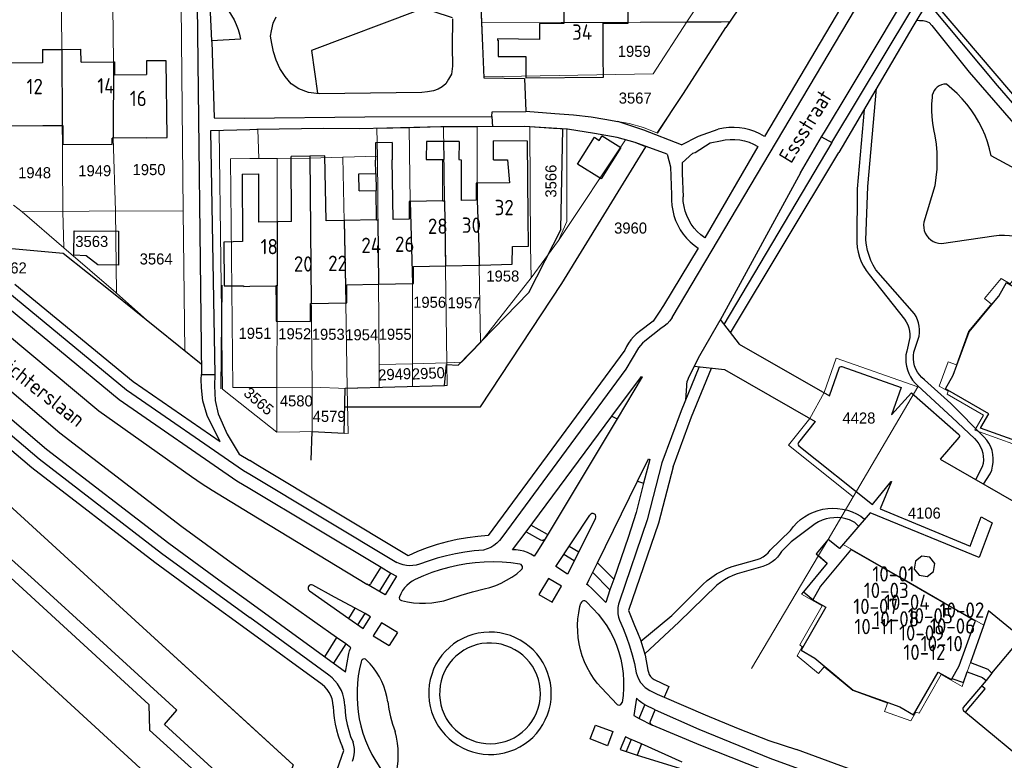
# Model space of a CAD drawing. Header units: metres. Extents: x 233829 to 239427, y 444283 to 448222.
# Tile 54 of 171: x 235963 to 236123, y 445283 to 445403. Entities that reach past the tile are written whole.
import ezdxf
from ezdxf.enums import TextEntityAlignment as Align

# ---------------------------------------------------------------- set-up
doc = ezdxf.new("R2010")
doc.units = ezdxf.units.M
doc.header["$MEASUREMENT"] = 0
for name, color, linetype in [('DAKRAND', 4, 'Continuous'), ('DAKRAND-BYG', 4, 'Continuous'), ('Goud-kadastrale grenzen', 13, 'Continuous'), ('HEG', 253, 'Continuous'), ('HEK', 253, 'Continuous'), ('HOOFDGEBOUW', 4, 'Continuous'), ('HUISNUMMER', 253, 'Continuous'), ('KANTVERH', 253, 'Continuous'), ('KANTWATER', 153, 'Continuous'), ('KNTOPENVERH', 253, 'Continuous'), ('OVLIJNOBJ', 253, 'Continuous'), ('RASTER', 253, 'Continuous'), ('STRAATNAAM', 253, 'Continuous'), ('TUSSENMUUR', 253, 'Continuous')]:
    doc.layers.add(name, color=color, linetype=linetype)
doc.layers.add('G01 kadestrale perceelsgrens', color=73, linetype='Continuous', lineweight=0)
doc.layers.add('Z01 perceelnummer', color=73, linetype='Continuous', lineweight=13)
doc.styles.get("Standard").update_dxf_attribs({"font": 'iso.shx'})
doc.styles.add('Styledgn001', font='dgn001.shx')

# ---------------------------------------------------------------- blocks, each defined once
blk = doc.blocks.new('A$C1532452F')
at = {"layer": 'G01 kadestrale perceelsgrens'}
for p, q in [((236071.111, 445403.052), (236074.596, 445408.401)), ((236037.502, 445407.918), (236037.712, 445402.892)), ((235969.373, 445405.55), (235969.588, 445372.22)), ((235988.836, 445405.728), (235989.198, 445372.267)), ((236037.712, 445402.892), (236063.551, 445403.024)), ((236037.712, 445402.892), (236038.078, 445394.11)), ((236063.551, 445403.024), (236071.111, 445403.052)), ((236071.111, 445403.052), (236073.096, 445403.028)), ((236073.096, 445403.028), (236076.676, 445403.03)), ((236076.676, 445403.03), (236078.028, 445403.038)), ((236038.078, 445394.11), (236038.085, 445393.932)), ((236025.941, 445385.839), (236020.695, 445385.703)), ((236031.528, 445385.974), (236037.008, 445385.988)), ((236031.528, 445385.974), (236032.06, 445347.581)), ((236000, 445385.494), (235995.046, 445385.378)), ((236001.492, 445380.813), (236001.311, 445385.523)), ((236020.695, 445385.703), (236020.759, 445381.185)), ((236061.141, 445383.859), (236050.24, 445367.501)), ((236009.758, 445380.864), (236015.16, 445381.021)), ((236015.16, 445381.021), (236020.759, 445381.185)), ((236020.759, 445381.185), (236021.059, 445347.324)), ((236001.492, 445380.813), (236000, 445380.808)), ((236004.467, 445380.824), (236001.492, 445380.813)), ((236004.467, 445380.824), (236009.758, 445380.864)), ((236009.758, 445380.864), (236010.146, 445343.648)), ((235961.582, 445373.213), (235962.968, 445372.158)), ((235962.968, 445372.158), (235969.588, 445372.22)), ((235969.771, 445366.287), (235962.968, 445372.158)), ((235969.588, 445372.22), (235978.142, 445372.301)), ((235969.588, 445372.22), (235969.771, 445366.287)), ((235978.142, 445372.301), (235978.33, 445358.905)), ((235989.198, 445372.267), (235978.142, 445372.301)), ((235989.198, 445372.267), (235989.444, 445349.527)), ((236045.753, 445361.395), (236050.24, 445367.501)), ((236045.753, 445361.395), (236037.519, 445350.922)), ((235983.186, 445354.565), (235978.33, 445358.905)), ((235989.444, 445349.527), (235983.186, 445354.565)), ((236034.417, 445347.679), (236037.519, 445350.922)), ((236021.059, 445347.324), (236021.025, 445343.6)), ((236021.059, 445347.324), (236026.461, 445347.45)), ((236026.461, 445347.45), (236032.06, 445347.581)), ((236026.461, 445347.45), (236026.464, 445343.745)), ((236032.06, 445347.581), (236034.417, 445347.679)), ((236000, 445343.569), (236004.423, 445343.56)), ((236004.423, 445343.56), (236004.415, 445336.293)), ((236004.423, 445343.56), (236010.146, 445343.648)), ((236010.146, 445343.648), (236010.164, 445336.452)), ((236010.146, 445343.648), (236015.868, 445343.435)), ((236015.868, 445343.435), (236021.025, 445343.6)), ((236015.868, 445343.435), (236016.006, 445336.104)), ((236021.025, 445343.6), (236026.464, 445343.745)), ((236026.464, 445343.745), (236031.705, 445343.895)), ((236098.137, 445325.807), (236108.684, 445343.667)), ((236000, 445339.812), (236004.415, 445336.293)), ((236008.155, 445336.359), (236004.415, 445336.293)), ((236010.164, 445336.452), (236008.155, 445336.359)), ((236016.006, 445336.104), (236010.164, 445336.452)), ((236094.07, 445318.862), (236098.137, 445325.807)), ((236092.481, 445316.232), (236094.07, 445318.862)), ((236081.631, 445297.857), (236092.481, 445316.232)), ((236116.696, 445297.327), (236117.225, 445298.877)), ((236116.098, 445295.617), (236116.696, 445297.327))]:
    blk.add_line(p, q, dxfattribs=at)
at = {"layer": 'G01 kadestrale perceelsgrens', "flags": 128}
for points in [[(235977.726, 445405.627), (235977.824, 445396.528), (235977.792, 445384.146), (235978.142, 445372.301)], [(236038.078, 445394.11), (236065.632, 445394.574), (236071.111, 445403.052)], [(236038.085, 445393.932), (236044.701, 445393.828), (236044.928, 445388.508), (236049.632, 445388.148), (236052.635, 445387.927), (236055.536, 445387.608), (236057.732, 445387.206), (236059.879, 445386.854), (236061.726, 445386.51), (236064.067, 445385.853), (236066.302, 445384.948), (236078.028, 445403.038)], [(235881.6, 445396.81), (235918.183, 445363.315), (235944.068, 445339.796), (235981.364, 445305.665), (236000, 445288.637)], [(236025.941, 445385.839), (236031.08, 445385.973), (236031.528, 445385.974)], [(236025.941, 445385.839), (236026.076, 445373.845), (236026.45, 445360.482), (236026.461, 445347.45)], [(236037.008, 445385.988), (236044.668, 445386.007), (236045.556, 445385.954)], [(236037.008, 445385.988), (236037.011, 445376.792), (236037.012, 445374.047), (236037.252, 445366.394), (236037.519, 445350.922)], [(236045.556, 445385.954), (236045.689, 445366.555), (236045.753, 445361.395)], [(236045.556, 445385.954), (236049.381, 445385.717), (236051.588, 445385.597)], [(235995.046, 445385.378), (235995.578, 445343.336), (236000, 445339.812)], [(236001.311, 445385.523), (236001.137, 445385.52), (236000, 445385.494)], [(236051.588, 445385.597), (236051.553, 445370.553), (236050.24, 445367.501)], [(236051.588, 445385.597), (236051.678, 445385.592), (236056.073, 445384.887), (236059.768, 445384.249), (236060.541, 445384.02), (236061.141, 445383.859)], [(236015.16, 445381.021), (236015.356, 445370.613), (236015.606, 445357.353), (236015.868, 445343.435)], [(236000, 445380.808), (235996.873, 445380.797), (235997.268, 445343.574), (236000, 445343.569)], [(236004.467, 445380.824), (236004.455, 445370.551), (236004.439, 445357.14), (236004.423, 445343.56)], [(235978.33, 445358.905), (235978.202, 445359.01), (235969.771, 445366.287)], [(236129.185, 445333.507), (236129.071, 445333.181), (236128.425, 445333.416), (236128.157, 445332.949), (236117.94, 445336.645), (236119.343, 445339.071), (236113.415, 445342.487), (236113.595, 445342.985), (236112.145, 445343.822), (236113.576, 445347.769), (236114.939, 445347.275), (236116.911, 445352.714), (236120.46, 445356.95), (236120.618, 445357.139), (236119.506, 445358.069), (236122.206, 445361.296), (236123.651, 445360.453), (236123.996, 445360.864), (236129.892, 445357.426), (236131.316, 445359.879), (236137.604, 445354.637)], [(236031.705, 445343.895), (236032.108, 445343.889), (236032.06, 445347.581)], [(236098.137, 445325.807), (236087.609, 445334.208), (236091.103, 445338.531), (236093.401, 445342.753), (236095.395, 445348.36), (236108.684, 445343.667)], [(236096.492, 445318.073), (236095.905, 445317.384), (236094.07, 445318.862)], [(236119.392, 445304.91), (236112.914, 445308.635), (236105.761, 445312.747), (236096.492, 445318.073)], [(236092.481, 445316.232), (236093.921, 445314.999), (236090.043, 445310.359)], [(236090.043, 445310.359), (236089.741, 445309.984), (236093.087, 445308.061), (236089.463, 445301.749), (236089.875, 445301.404), (236089.041, 445299.951), (236092.516, 445297.046)], [(236117.225, 445298.877), (236119.361, 445304.815), (236119.392, 445304.91)], [(236092.516, 445297.046), (236093.447, 445298.158), (236098.065, 445294.296), (236103.751, 445292.242), (236103.571, 445291.743), (236103.258, 445290.878), (236107.517, 445289.343)], [(236107.517, 445289.343), (236108.35, 445290.793), (236108.856, 445290.61), (236112.48, 445296.909), (236115.869, 445294.962), (236116.098, 445295.617)], [(236000, 445288.637), (236007.041, 445282.203), (236000, 445262.287)]]:
    blk.add_lwpolyline(points, dxfattribs=at)
at = {"layer": 'G01 kadestrale perceelsgrens', "style": 'Styledgn001'}
for s, rotation, p in [('3566', 89.88541, (236048.978, 445377.14)), ('2949', 2.83354, (236023.57, 445345.731)), ('2950', 2.77022, (236029.048, 445345.892)), ('3565', 319.29926, (236001.472, 445341.362))]:
    blk.add_text(s, height=1.8, rotation=rotation, dxfattribs=at).set_placement(p, align=Align.MIDDLE_CENTER)
at = {"layer": 'Z01 perceelnummer', "linetype": 'Continuous', "lineweight": 13, "style": 'Styledgn001'}
for s, p in [('1959', (236062.533, 445398.259)), ('3567', (236062.693, 445390.656)), ('1948', (235965.005, 445378.515)), ('1949', (235974.796, 445378.838)), ('1950', (235983.619, 445379.02)), ('3960', (236061.939, 445369.517)), ('3563', (235974.307, 445367.334)), ('3564', (235984.776, 445364.485)), ('3562', (235961.056, 445363.028)), ('1958', (236041.162, 445361.703)), ('1956', (236029.251, 445357.443)), ('1957', (236034.851, 445357.364)), ('1951', (236000.854, 445352.395)), ('1952', (236007.322, 445352.316)), ('1953', (236012.765, 445352.237)), ('1954', (236018.208, 445352.157)), ('1955', (236023.65, 445352.237)), ('4580', (236007.571, 445341.405)), ('4579', (236012.912, 445338.887)), ('4428', (236099.081, 445338.618)), ('4106', (236109.711, 445323.156))]:
    blk.add_text(s, height=1.8, dxfattribs=at).set_placement(p, align=Align.MIDDLE_CENTER)

msp = doc.modelspace()

# ---------------------------------------------------------------- linework, layer by layer
at = {"layer": 'DAKRAND'}
msp.add_line((236031.38, 445373.95), (236031.38, 445380.66), dxfattribs=at)
for points in [[(235969.58, 445386.21), (235969.59, 445383.14), (235977.65, 445383.12), (235977.63, 445384.14)], [(236034.02, 445380.65), (236034.39, 445380.63), (236034.4, 445374)], [(236037.45, 445363.46), (236042.7, 445363.63), (236042.71, 445366.5), (236045.34, 445366.55), (236045.29, 445371.36)], [(236004.28, 445357.14), (236004.28, 445354.35), (236009.87, 445354.33), (236009.88, 445357.24)]]:
    msp.add_lwpolyline(points, dxfattribs=at)
at = {"layer": 'DAKRAND-BYG'}
for points in [[(236060.33, 445382.6), (236057.15, 445377.51), (236053.32, 445379.9), (236056.05, 445384.28), (236056.85, 445383.78), (236057.3, 445384.5), (236060.33, 445382.6)], [(235971.43, 445369.08), (235978.68, 445369.03), (235978.64, 445363.48), (235975.29, 445363.51), (235973.4, 445364.97), (235971.4, 445365.08), (235971.43, 445369.08)]]:
    msp.add_lwpolyline(points, dxfattribs=at)
at = {"layer": 'HEG'}
for p, q in [((236063.55, 445403.02), (236076.68, 445403.03)), ((236050.6, 445369.35), (236050.9, 445385.64)), ((235953.9, 445307.6), (235982.83, 445281.09))]:
    msp.add_line(p, q, dxfattribs=at)
at = {"layer": 'HEK'}
msp.add_line((235995.45, 445360.2), (235995.29, 445343.34), dxfattribs=at)
for points in [[(235992.12, 445347.38), (235977.56, 445359.1), (235969.68, 445365.35), (235960.73, 445366.21), (235934.98, 445395.14), (235911.8, 445424.19)], [(236032.95, 445403.73), (236029.82, 445404.76), (236027.36, 445404.91), (236010.06, 445398.4), (236011, 445391.46)], [(235870.72, 445385.65), (235881.6, 445396.81), (235918.18, 445363.32), (235944.07, 445339.8), (235981.36, 445305.66), (236007.04, 445282.2), (235992.78, 445241.86), (235978.18, 445229.08), (235977.47, 445227.33), (235973.93, 445226.52), (235972.6, 445227.63)]]:
    msp.add_lwpolyline(points, dxfattribs=at)
at = {"layer": 'HOOFDGEBOUW'}
for p, q in [((236061.55, 445403.01), (236061.53, 445408.23)), ((236051.05, 445408.09), (236051.08, 445402.96)), ((235966.29, 445398.54), (235969.42, 445398.58)), ((235969.42, 445398.58), (235972.55, 445398.62)), ((235972.56, 445396.47), (235972.55, 445398.62)), ((235966.29, 445398.54), (235966.3, 445396.39)), ((235972.56, 445396.47), (235977.82, 445396.53)), ((235961.22, 445386.12), (235966.37, 445386.18)), ((235966.37, 445386.18), (235969.5, 445386.21)), ((235969.5, 445386.21), (235969.58, 445386.21)), ((235977.79, 445384.15), (235977.63, 445384.14)), ((235983.27, 445384.21), (235977.79, 445384.15)), ((236023.16, 445383.41), (236023.19, 445380.6)), ((236028.73, 445383.58), (236028.71, 445380.67)), ((236031.56, 445383.6), (236028.73, 445383.58)), ((236034.04, 445383.61), (236031.56, 445383.6)), ((236034.04, 445383.61), (236034.02, 445380.65)), ((236039.64, 445380.62), (236039.65, 445383.68)), ((236009.75, 445381.22), (236006.74, 445381.17)), ((236006.8, 445370.59), (236006.74, 445381.17)), ((236012.22, 445381.27), (236009.75, 445381.22)), ((236012.42, 445370.7), (236012.22, 445381.27)), ((236020.51, 445378.37), (236020.48, 445380.57)), ((236023.3, 445370.91), (236023.19, 445380.6)), ((236028.71, 445380.67), (236031.38, 445380.66)), ((235998.75, 445378.26), (236001.41, 445378.33)), ((235998.75, 445378.26), (235998.83, 445367.31)), ((236001.41, 445378.33), (236001.45, 445370.49)), ((236017.74, 445378.34), (236020.51, 445378.37)), ((236017.77, 445375.59), (236017.74, 445378.34)), ((236042.23, 445376.89), (236037.01, 445376.79)), ((236017.77, 445375.59), (236020.54, 445375.63)), ((236020.6, 445370.85), (236020.54, 445375.63)), ((236031.38, 445373.95), (236026.08, 445373.84)), ((236004.45, 445370.55), (236001.45, 445370.49)), ((236004.61, 445370.55), (236004.45, 445370.55)), ((236006.8, 445370.59), (236004.61, 445370.55)), ((236015.35, 445370.76), (236012.42, 445370.7)), ((236020.6, 445370.85), (236015.35, 445370.76)), ((236025.92, 445370.96), (236023.3, 445370.91)), ((235998.83, 445367.31), (235995.81, 445367.23)), ((236031.84, 445363.35), (236037.3, 445363.46)), ((236037.3, 445363.46), (236037.45, 445363.46)), ((236000, 445360.04), (236004.26, 445360.12)), ((236004.26, 445360.12), (236004.28, 445357.14)), ((236020.94, 445360.38), (236026.45, 445360.48)), ((236009.88, 445357.24), (236010, 445357.25)), ((236010, 445357.25), (236015.61, 445357.35)), ((236120.7, 445357.08), (236121.82, 445358.42))]:
    msp.add_line(p, q, dxfattribs=at)
for points in [[(236051.08, 445402.96), (236051.08, 445402.8), (236047.14, 445402.78), (236047.15, 445400.18)], [(236057.49, 445397.3), (236057.46, 445402.83), (236061.55, 445402.85), (236061.55, 445403.01)], [(235966.3, 445396.39), (235961, 445396.33), (235960.97, 445400.97), (235960.81, 445400.96)], [(236047.15, 445400.18), (236040.27, 445400.27), (236040.27, 445400.06), (236040.39, 445400.06), (236040.41, 445397.43), (236044.9, 445397.44), (236044.92, 445393.97), (236057.51, 445394.03), (236057.49, 445397.3)], [(235977.82, 445396.53), (235977.98, 445396.53), (235978, 445394.41), (235983.2, 445394.48)], [(235983.27, 445384.21), (235986.58, 445384.25), (235986.43, 445396.73), (235983.19, 445396.69), (235983.2, 445394.48)], [(236023.16, 445383.41), (236020.45, 445383.37), (236020.48, 445380.57)], [(236045.29, 445371.36), (236045.17, 445383.65), (236039.65, 445383.68)], [(236039.64, 445380.62), (236041.94, 445380.61), (236042.23, 445376.89)], [(236037.01, 445376.79), (236036.85, 445376.79), (236036.85, 445374.05), (236034.4, 445374)], [(236026.08, 445373.84), (236025.92, 445373.84), (236025.92, 445370.96)], [(235995.81, 445367.23), (235995.86, 445360.09), (235998.86, 445360.09), (235999.01, 445360.09)], [(236026.45, 445360.48), (236026.61, 445360.48), (236026.61, 445363.25), (236031.84, 445363.35)], [(236015.61, 445357.35), (236015.77, 445357.36), (236015.77, 445360.28), (236020.94, 445360.38)], [(236121.82, 445358.42), (236123.1, 445360.66), (236129.16, 445357.13), (236130.13, 445356.58), (236131.43, 445358.82), (236131.5, 445358.91), (236139.76, 445351.99), (236138.11, 445350.02), (236135.26, 445345.07), (236132.73, 445340.69), (236129.88, 445335.74), (236129.09, 445333.53), (236129.01, 445333.31), (236118.88, 445336.98), (236118.91, 445337.07), (236120.2, 445339.3), (236113.15, 445343.36), (236114.43, 445345.59), (236115.03, 445347.24), (236117, 445352.66), (236120.7, 445357.08)], [(235999.01, 445360.09), (235999.01, 445360.02), (236000, 445360.04)], [(236118.03, 445305.58), (236110.1, 445310.14), (236105.71, 445312.66), (236097.78, 445317.22), (236097.73, 445317.14), (236092.84, 445311.28), (236091.56, 445309.06), (236093.68, 445307.83), (236089.68, 445300.86), (236091.9, 445299.58), (236093.51, 445298.23), (236098.12, 445294.38), (236103.79, 445292.34), (236105.75, 445291.63), (236107.98, 445290.34), (236111.98, 445297.31), (236114.11, 445296.09), (236115.38, 445298.31), (236117.98, 445305.5), (236118.03, 445305.58)]]:
    msp.add_lwpolyline(points, dxfattribs=at)
at = {"layer": 'KANTVERH'}
for p, q in [((235991.43, 445405.75), (235992.14, 445345.72)), ((235993.82, 445399.95), (235993.58, 445405.79)), ((235998.49, 445400.21), (235993.82, 445399.95)), ((235993.83, 445399.83), (235993.82, 445399.95)), ((236064.08, 445385.44), (236059.88, 445386.85)), ((236070.24, 445383.05), (236064.08, 445385.44)), ((236070.24, 445383.05), (236072.99, 445384.47)), ((236072.99, 445384.47), (236076.19, 445385.58)), ((236089.58, 445378.48), (236093.01, 445384.37)), ((236067.91, 445381.51), (236062.66, 445383.43)), ((236072.42, 445381.79), (236074.87, 445383.38)), ((236074.87, 445383.38), (236076.56, 445383.72)), ((236094.66, 445383.41), (236077.13, 445353.82)), ((236067.91, 445381.51), (236068.45, 445379.47)), ((236070.35, 445380.1), (236072.07, 445381.68)), ((236072.07, 445381.68), (236072.42, 445381.79)), ((236078.21, 445352.46), (236095.82, 445381.8)), ((236068.45, 445379.47), (236068.62, 445374.89)), ((236070.35, 445380.1), (236070.33, 445378.38)), ((236070.33, 445378.38), (236070.49, 445374.6)), ((236100.72, 445361.97), (236106.48, 445354.69)), ((236108.11, 445355.58), (236101.84, 445362.72)), ((236107.34, 445351.71), (236106.85, 445349.5)), ((236108.01, 445349.34), (236108.87, 445351.91)), ((236073.04, 445346.82), (236070.16, 445339.76)), ((236070.16, 445339.76), (236067.03, 445331.34)), ((236044.96, 445320.12), (236058.91, 445338.92)), ((236059.74, 445338.5), (236048.04, 445318.99)), ((236119.12, 445330.69), (236118.06, 445328.59)), ((236000, 445329.47), (236023.95, 445315.11)), ((236056.57, 445315.08), (236063.08, 445328.36)), ((236119.33, 445327.86), (236120.42, 445329.55)), ((236000, 445327.15), (236021.36, 445314.34)), ((236000, 445323.15), (236019.06, 445311.59)), ((236049.81, 445314.46), (236055.33, 445322.84)), ((236056.23, 445322.28), (236052.99, 445315.8)), ((236099.41, 445322.64), (236099.99, 445322.18)), ((236048.45, 445319.67), (236045.74, 445321.17)), ((236084.66, 445317.11), (236087.94, 445320.33)), ((236053.5, 445316.82), (236051.94, 445317.7)), ((236052.78, 445315.39), (236051.11, 445316.43)), ((236052.99, 445315.8), (236052.15, 445314.15)), ((236078.48, 445314.46), (236082.52, 445315.62)), ((236051.67, 445313.21), (236049.81, 445314.46)), ((236052.15, 445314.15), (236051.67, 445313.21)), ((236059.21, 445312.4), (236056.57, 445315.08)), ((236083.45, 445314.47), (236079.3, 445313.27)), ((236021.09, 445310.41), (236022.93, 445313.41)), ((236048.57, 445312.53), (236047.04, 445309.93)), ((236050.7, 445311.28), (236048.57, 445312.53)), ((236058.57, 445310.67), (236055.79, 445313.5)), ((236049.17, 445308.68), (236050.7, 445311.28)), ((236047.04, 445309.93), (236049.17, 445308.68)), ((236015.59, 445297.29), (236000, 445308.61)), ((236016.1, 445306.02), (236017.16, 445307.68)), ((236053.71, 445307.95), (236053.84, 445308.52)), ((236054.7, 445308.77), (236055.88, 445307.61)), ((236012.89, 445296.77), (236000, 445306.16)), ((236017.56, 445304.96), (236018.75, 445306.8)), ((236011.76, 445295.27), (236000, 445303.83)), ((236014.1, 445302.91), (236012.14, 445299.79)), ((236024.05, 445303.73), (236022.67, 445301.61)), ((236015.63, 445301.89), (236013.6, 445298.73)), ((236064.3, 445300.07), (236064.76, 445297.63)), ((236059.74, 445292.04), (236057.19, 445294.73)), ((236065.94, 445291.16), (236064.27, 445291.97)), ((236063.35, 445289.73), (236065.47, 445288.66)), ((236063.73, 445285.61), (236062.99, 445283.8))]:
    msp.add_line(p, q, dxfattribs=at)
for points in [[(235910.84, 445417.9), (235915.28, 445411.29), (235921.14, 445403.15), (235927.08, 445395.39), (235942.86, 445376.78), (235960.64, 445359.13), (235979.98, 445343.2), (235999, 445330.07), (236000, 445329.47)], [(235910.6, 445414.69), (235909.46, 445416.33), (235906.84, 445414.35), (235918.91, 445397.28), (235920.12, 445395.72), (235923, 445391.85), (235926.59, 445387.09), (235929.94, 445382.94), (235932.86, 445379.53), (235936.05, 445376.01), (235938.83, 445373.08), (235956.58, 445355.51), (235975.46, 445339.79), (235990.5, 445329.08), (235992.24, 445327.91), (235993.88, 445326.86), (236000, 445323.15)], [(235908.39, 445413.06), (235910.6, 445414.69), (235918.01, 445404.03), (235925.62, 445394.13), (235941.4, 445375.43), (235959.3, 445357.65), (235978.78, 445341.61), (235997.91, 445328.4), (236000, 445327.15)], [(236038.61, 445410.93), (236037.38, 445410.9), (236038.08, 445393.93), (236044.7, 445393.83), (236044.93, 445388.51), (236049.63, 445388.15), (236052.64, 445387.93), (236055.54, 445387.61), (236057.73, 445387.21), (236059.88, 445386.85)], [(236000, 445312.91), (235996.97, 445315.06), (235988.95, 445320.93), (235969.13, 445336.18), (235950.09, 445352.37), (235932.71, 445368.93), (235916.23, 445385.88), (235912.77, 445389.57), (235911.39, 445390.99), (235907.8, 445394.93), (235903.08, 445400.09), (235897.07, 445406.9), (235894.4, 445404.84), (235895.67, 445403.36), (235897.96, 445405.11)], [(235995.51, 445406.05), (235996.08, 445405.44), (235996.59, 445404.79), (235997.05, 445404.09), (235997.46, 445403.37), (235997.81, 445402.61), (235998.1, 445401.83), (235998.32, 445401.03), (235998.49, 445400.21)], [(236093.01, 445384.37), (236093.46, 445385.13), (236097.67, 445392.05), (236101.24, 445398.02), (236105.67, 445405.46), (236106.14, 445406.27)], [(236110.21, 445406.23), (236107.85, 445402.32), (236095.82, 445381.8)], [(236110.21, 445406.23), (236121.56, 445392.68), (236136.94, 445374.9)], [(235892.13, 445404.23), (235898.17, 445397.52), (235904.72, 445390.32), (235912.47, 445382.04), (235928.91, 445365.08), (235946.46, 445348.34), (235965.73, 445331.96), (235985.64, 445316.64), (235993.82, 445310.66), (236000, 445306.16)], [(236000, 445308.61), (235994.98, 445312.25), (235986.83, 445318.21), (235966.97, 445333.5), (235947.78, 445349.82), (235930.3, 445366.48), (235913.87, 445383.43), (235904.9, 445393.03), (235895.67, 445403.36)], [(236032.95, 445403.53), (236032.94, 445399.02), (236032.97, 445395.86), (236032.79, 445394.56), (236032.31, 445393.72), (236031.9, 445392.97), (236031.28, 445392.49), (236030.62, 445392.1), (236029.86, 445391.82), (236028.91, 445391.69), (236028, 445391.56), (236011.3, 445391.35), (236009.55, 445391.54), (236008.01, 445392.13), (236006.73, 445392.96), (236005.75, 445394.14), (236004.88, 445395.46), (236004.31, 445396.83), (236003.89, 445398.19), (236003.57, 445399.55), (236003.4, 445400.71), (236003.52, 445401.61), (236003.8, 445402.86), (236004.32, 445403.85)], [(236093.01, 445384.37), (236094.66, 445383.41), (236107.51, 445404.79)], [(236000, 445303.83), (235992.71, 445309.14), (235984.54, 445315.12), (235964.55, 445330.51), (235945.2, 445346.95), (235927.59, 445363.74), (235911.28, 445380.51), (235906.45, 445385.61), (235901.58, 445390.9), (235894.36, 445398.82), (235890.81, 445402.88)], [(236108.52, 445403.3), (236108.91, 445403.29), (236109.51, 445403.28), (236109.95, 445403.17), (236110.5, 445402.96), (236110.93, 445402.46), (236116.99, 445394.87), (236134.65, 445374.6), (236142.22, 445365.98), (236154.15, 445352.01), (236162.06, 445342.84), (236168.57, 445335.49), (236173.76, 445329.61), (236179.58, 445322.62), (236186.08, 445315.22), (236190.79, 445309.85), (236195.5, 445304.48)], [(235993.83, 445399.83), (235994.21, 445387.44), (235999.17, 445387.37), (236018.73, 445387.62), (236039.39, 445387.68), (236039.49, 445385.95)], [(236100.19, 445367.56), (236100.52, 445376.29), (236101.93, 445392.23)], [(236039.4, 445387.68), (236039.42, 445388.41), (236044.92, 445388.49)], [(236099.91, 445388.78), (236098.81, 445375.91), (236098.74, 445367.18)], [(236064.43, 445382.72), (236062.66, 445383.43), (236059.77, 445384.25), (236056.07, 445384.89), (236051.68, 445385.59), (236044.67, 445386.01), (236031.08, 445385.97), (236017.89, 445385.63), (236012.07, 445385.72), (236001.14, 445385.52), (236000, 445385.49)], [(236000, 445385.49), (235993.61, 445385.34), (235994.34, 445345.67)], [(236089.58, 445378.48), (236076.81, 445355.11), (236073.16, 445348.74), (236071.38, 445345.23), (236071.24, 445344.9), (236071.11, 445344.53), (236071.04, 445344.13), (236071.04, 445343.81), (236070.89, 445341.55)], [(236098.74, 445367.18), (236098.81, 445366.37), (236098.96, 445365.58), (236099.18, 445364.8), (236099.47, 445364.04), (236099.82, 445363.32), (236100.24, 445362.63), (236100.72, 445361.97)], [(236101.84, 445362.72), (236101.41, 445363.47), (236101.04, 445364.24), (236100.73, 445365.05), (236100.49, 445365.87), (236100.31, 445366.71), (236100.19, 445367.56)], [(235961.8, 445360.4), (235981.02, 445344.57), (235995.2, 445334.78), (235994.22, 445336.71), (235993.1, 445339.02), (235992.36, 445341.39), (235992.16, 445343.52), (235992.11, 445344.92), (235992.14, 445345.72), (235994.34, 445345.67), (235994.29, 445343.84), (235994.39, 445341.48), (235994.89, 445339.3), (235996.32, 445336.01), (235998.3, 445332.75), (236000, 445331.69)], [(236108.87, 445351.91), (236108.93, 445352.46), (236108.94, 445353), (236108.89, 445353.55), (236108.78, 445354.09), (236108.61, 445354.61), (236108.39, 445355.11), (236108.11, 445355.58)], [(236076.53, 445354.63), (236079.62, 445350.64), (236094.28, 445342.25), (236095.88, 445346.74)], [(236106.48, 445354.69), (236106.77, 445354.25), (236107.01, 445353.77), (236107.18, 445353.28), (236107.3, 445352.76), (236107.35, 445352.24), (236107.34, 445351.71)], [(236106.85, 445349.5), (236106.73, 445348.89), (236106.69, 445348.27), (236106.71, 445347.65), (236106.8, 445347.03), (236106.96, 445346.43), (236107.18, 445345.85), (236107.47, 445345.3), (236107.81, 445344.78), (236108.21, 445344.3), (236108.66, 445343.87)], [(236109.72, 445344.85), (236109.29, 445345.22), (236108.91, 445345.63), (236108.59, 445346.09), (236108.33, 445346.59), (236108.13, 445347.11), (236107.99, 445347.66), (236107.93, 445348.22), (236107.93, 445348.78), (236108.01, 445349.34)], [(236068.84, 445330.69), (236071.85, 445338.83), (236075.12, 445346.73)], [(236072.3, 445347.03), (236077.24, 445346.49), (236091.98, 445338.03), (236089.23, 445334.63)], [(236095.88, 445346.74), (236095.94, 445346.87), (236096.05, 445346.96), (236096.18, 445346.99), (236096.32, 445346.97)], [(236096.32, 445346.97), (236105.93, 445343.57), (236104.4, 445339.11), (236107.62, 445342.7), (236115.3, 445335.98)], [(236058.91, 445338.92), (236063.69, 445345.36), (236063.82, 445345.3), (236059.74, 445338.5)], [(236119.44, 445335.53), (236114.05, 445341), (236109.72, 445344.85)], [(236108.66, 445343.87), (236114.24, 445338.7), (236117.85, 445335.27)], [(236089.23, 445334.63), (236089.18, 445334.5), (236089.17, 445334.36), (236089.22, 445334.23), (236089.32, 445334.12)], [(236115.33, 445335.47), (236112.3, 445331.94), (236127.18, 445323.37), (236132.67, 445329.99), (236129.36, 445333.21), (236129.07, 445333.49)], [(236115.3, 445335.98), (236115.4, 445335.87), (236115.44, 445335.73), (236115.42, 445335.59), (236115.33, 445335.47)], [(236117.85, 445335.27), (236118.24, 445334.88), (236118.58, 445334.43), (236118.86, 445333.95), (236119.08, 445333.44), (236119.23, 445332.9), (236119.31, 445332.35), (236119.32, 445331.79), (236119.26, 445331.23), (236119.12, 445330.69)], [(236120.42, 445329.55), (236120.67, 445330.15), (236120.83, 445330.77), (236120.93, 445331.41), (236120.94, 445332.05), (236120.88, 445332.7), (236120.73, 445333.33), (236120.51, 445333.93), (236120.22, 445334.51), (236119.86, 445335.04), (236119.44, 445335.53)], [(236089.32, 445334.12), (236101.29, 445324.57), (236104.34, 445328.31), (236104.39, 445328.28), (236102.52, 445323.85), (236117.18, 445317.8), (236118.96, 445322.54), (236120.73, 445321.55), (236118.65, 445315.93), (236100.89, 445323.22), (236095.9, 445317.38), (236094.07, 445318.86), (236092.13, 445316.53), (236093.92, 445315), (236090.04, 445310.36), (236091.57, 445309.08)], [(236025.76, 445316.22), (236001.3, 445330.87), (236000, 445331.69)], [(236067.03, 445331.34), (236064.65, 445322.06), (236060.13, 445308.85)], [(236063.08, 445328.36), (236064.85, 445331.97), (236065.06, 445331.88), (236064.06, 445328.03)], [(236068.84, 445330.69), (236066.49, 445321.51), (236061.62, 445307.3), (236062.56, 445304.89)], [(236064.06, 445328.03), (236062.83, 445323.24), (236061.56, 445319.21), (236059.21, 445312.4)], [(236087.94, 445320.33), (236088.43, 445320.97), (236088.98, 445321.56), (236089.59, 445322.09), (236090.24, 445322.57), (236090.94, 445322.98), (236091.67, 445323.32), (236092.43, 445323.59), (236093.21, 445323.79), (236094.01, 445323.91), (236094.82, 445323.95), (236095.62, 445323.92), (236096.42, 445323.81), (236097.21, 445323.63), (236097.97, 445323.37), (236098.71, 445323.04), (236099.41, 445322.64)], [(236056.23, 445322.28), (236056.3, 445322.47), (236056.29, 445322.67), (236056.21, 445322.86), (236056.06, 445323), (236055.86, 445323.08), (236055.66, 445323.07), (236055.47, 445322.99), (236055.33, 445322.84)], [(236097.55, 445322.06), (236096.93, 445322.24), (236096.29, 445322.36), (236095.65, 445322.42), (236095.01, 445322.41), (236094.36, 445322.33), (236093.73, 445322.2), (236093.12, 445321.99), (236092.53, 445321.73), (236091.97, 445321.41)], [(236099.02, 445321.02), (236098.42, 445321.6), (236097.55, 445322.06)], [(236042.73, 445317.18), (236044.96, 445320.12), (236047.31, 445318.82)], [(236091.97, 445321.41), (236088.07, 445318.5), (236086.47, 445316.89)], [(235955.76, 445317.5), (235983.58, 445292.02), (235983.7, 445287.87), (236001.94, 445271.3), (236003.28, 445273.2), (236002.21, 445274.1), (235986.11, 445288.75), (235988.13, 445291.1), (235975.54, 445302.57), (235964.99, 445312.23), (235956.94, 445319.45)], [(236038.77, 445319.49), (236037.09, 445319.36), (236035.42, 445319.14), (236033.76, 445318.85), (236032.11, 445318.48), (236030.48, 445318.03), (236028.88, 445317.5), (236027.3, 445316.9), (236025.76, 445316.22)], [(236041.01, 445319.16), (236040.63, 445318.68), (236040.2, 445318.25), (236039.71, 445317.88), (236039.19, 445317.57), (236038.63, 445317.32), (236038.04, 445317.14)], [(236048.04, 445318.99), (236046.82, 445316.97), (236046.24, 445316.14)], [(236047.31, 445318.82), (236047.5, 445318.75), (236047.71, 445318.76), (236047.89, 445318.84), (236048.04, 445318.99)], [(236038.04, 445317.14), (236036.52, 445317), (236035, 445316.79), (236033.49, 445316.53), (236031.99, 445316.2), (236030.5, 445315.81), (236029.04, 445315.36), (236027.59, 445314.86)], [(236046.24, 445316.14), (236045.72, 445316.47), (236045.16, 445316.74), (236044.58, 445316.95), (236043.97, 445317.09), (236043.35, 445317.17), (236042.73, 445317.18)], [(236082.52, 445315.62), (236083.02, 445315.79), (236083.49, 445316.03), (236083.93, 445316.34), (236084.32, 445316.7), (236084.66, 445317.11)], [(236086.47, 445316.89), (236086.17, 445316.41), (236085.81, 445315.97), (236085.41, 445315.57), (236084.97, 445315.22), (236084.49, 445314.91), (236083.98, 445314.66), (236083.45, 445314.47)], [(236110.6, 445315.97), (236109.29, 445316.14), (236108.26, 445315.33), (236108.04, 445314.01), (236108.9, 445313.04), (236110.2, 445312.82), (236111.23, 445313.64), (236111.41, 445314.93), (236110.6, 445315.97)], [(236019.06, 445311.59), (236019.19, 445311.53), (236019.32, 445311.49), (236019.47, 445311.52), (236019.59, 445311.57), (236019.7, 445311.65), (236019.76, 445311.74), (236021.36, 445314.34), (236022.93, 445313.41), (236023.87, 445312.92), (236022, 445309.88), (236019.06, 445311.59)], [(236027.59, 445314.86), (236027.08, 445314.71), (236026.55, 445314.63), (236026.01, 445314.6), (236025.48, 445314.64), (236024.95, 445314.74), (236024.44, 445314.9), (236023.95, 445315.11)], [(236043.93, 445314.85), (236042.49, 445315.04), (236041.04, 445315.16), (236039.59, 445315.21), (236038.14, 445315.18), (236036.68, 445315.08), (236035.24, 445314.9), (236033.81, 445314.65), (236032.39, 445314.33), (236030.99, 445313.94), (236029.61, 445313.48), (236028.26, 445312.94), (236026.93, 445312.34)], [(236038.12, 445310.82), (236039.07, 445311.07), (236040, 445311.38), (236040.91, 445311.77), (236041.78, 445312.22), (236042.62, 445312.73), (236043.42, 445313.3), (236044.17, 445313.93)], [(236044.17, 445313.93), (236044.3, 445314.08), (236044.37, 445314.27), (236044.36, 445314.47), (236044.27, 445314.65), (236044.12, 445314.78), (236043.93, 445314.85)], [(236059.21, 445312.4), (236058.57, 445310.67), (236057.92, 445308.61), (236055.6, 445310.97), (236055.09, 445311.4), (236054.85, 445311.52), (236055.23, 445312.37), (236056.57, 445315.08)], [(236073.71, 445311.56), (236074.41, 445312.19), (236075.15, 445312.76), (236075.94, 445313.27), (236076.76, 445313.73), (236077.6, 445314.13), (236078.48, 445314.46)], [(236015.59, 445297.29), (236016.11, 445300.33), (236016.21, 445300.73), (236016.31, 445301.02), (236016.46, 445301.26), (236015.63, 445301.89), (236014.1, 445302.91), (236000, 445312.91)], [(236026.93, 445312.34), (236026.44, 445312.08), (236025.98, 445311.76), (236025.55, 445311.4), (236025.17, 445310.99), (236024.84, 445310.54), (236024.55, 445310.05), (236024.33, 445309.54)], [(236079.3, 445313.27), (236078.58, 445312.99), (236077.88, 445312.67), (236077.21, 445312.3), (236076.57, 445311.88), (236075.96, 445311.41)], [(236010.25, 445311.42), (236010.06, 445311.48), (236009.86, 445311.47), (236009.68, 445311.38), (236009.54, 445311.23), (236009.48, 445311.04), (236009.48, 445310.84), (236009.56, 445310.66), (236009.7, 445310.52)], [(236009.7, 445310.52), (236016.09, 445306.02), (236018.44, 445304.4)], [(236018.44, 445304.4), (236019.63, 445306.26), (236018.75, 445306.8), (236017.16, 445307.68), (236013.79, 445309.5), (236010.25, 445311.42)], [(236032.53, 445309.19), (236034.38, 445309.79), (236036.24, 445310.34), (236038.12, 445310.82)], [(236063.61, 445302.34), (236068.67, 445306.5), (236073.71, 445311.56)], [(236075.96, 445311.41), (236069.79, 445305.42), (236064.25, 445300.24)], [(236024.33, 445309.54), (236024.31, 445309.36), (236024.37, 445309.18), (236024.49, 445309.03), (236024.66, 445308.96)], [(236024.66, 445308.96), (236025.64, 445308.73), (236026.62, 445308.58), (236027.62, 445308.5), (236028.61, 445308.49), (236029.61, 445308.56), (236030.6, 445308.7), (236031.57, 445308.91), (236032.53, 445309.19)], [(236054.7, 445308.77), (236054.52, 445308.86), (236054.31, 445308.88), (236054.11, 445308.82), (236053.95, 445308.69), (236053.84, 445308.52)], [(236057.19, 445294.73), (236056.53, 445295.49), (236055.92, 445296.31), (236055.37, 445297.16), (236054.88, 445298.05), (236054.45, 445298.98), (236054.09, 445299.93), (236053.8, 445300.9), (236053.57, 445301.9), (236053.42, 445302.9), (236053.34, 445303.91), (236053.33, 445304.93), (236053.38, 445305.95), (236053.52, 445306.95), (236053.71, 445307.95)], [(236055.88, 445307.61), (236056.67, 445306.73), (236057.4, 445305.8), (236058.07, 445304.82), (236058.67, 445303.8), (236059.2, 445302.74), (236059.66, 445301.65), (236060.05, 445300.53), (236060.35, 445299.39), (236060.58, 445298.22), (236060.74, 445297.05), (236060.81, 445295.87), (236060.8, 445294.68), (236060.71, 445293.5), (236060.55, 445292.33)], [(236060.13, 445308.85), (236059.97, 445308.35), (236059.88, 445307.82), (236059.85, 445307.29), (236059.88, 445306.77), (236059.97, 445306.24), (236060.13, 445305.74)], [(236120.7, 445297.11), (236125.51, 445302.88), (236120.15, 445307.27), (236119.36, 445304.82), (236117.23, 445298.88), (236120.02, 445297.78), (236120.7, 445297.11)], [(236060.13, 445305.74), (236060.74, 445304.37), (236061.29, 445302.98), (236061.78, 445301.56), (236062.2, 445300.12), (236062.57, 445298.67), (236062.86, 445297.2)], [(236024.05, 445303.73), (236021.45, 445305.3), (236020.1, 445303.21), (236022.67, 445301.61)], [(236062.56, 445304.89), (236063.08, 445303.72), (236063.55, 445302.52), (236063.95, 445301.31), (236064.3, 445300.07)], [(236043.99, 445302.48), (236043.21, 445302.88), (236042.39, 445303.22), (236041.55, 445303.48), (236040.69, 445303.66), (236039.81, 445303.77), (236038.93, 445303.8), (236038.05, 445303.75), (236037.17, 445303.62), (236036.31, 445303.42), (236035.47, 445303.14), (236034.67, 445302.78), (236033.89, 445302.36), (236033.16, 445301.87), (236032.47, 445301.31), (236031.83, 445300.7), (236031.26, 445300.03), (236030.74, 445299.32), (236030.29, 445298.56), (236029.9, 445297.76), (236029.6, 445296.93), (236029.36, 445296.08), (236029.2, 445295.22), (236029.12, 445294.34), (236029.12, 445293.45), (236029.2, 445292.57), (236029.35, 445291.7), (236029.58, 445290.85), (236029.89, 445290.02), (236030.26, 445289.22), (236030.71, 445288.46), (236031.22, 445287.74), (236031.8, 445287.07), (236032.43, 445286.46), (236033.11, 445285.9), (236033.85, 445285.4)], [(236033.85, 445285.4), (236034.61, 445284.97), (236035.41, 445284.61), (236036.24, 445284.32), (236037.09, 445284.1), (236037.96, 445283.96), (236038.84, 445283.89), (236039.72, 445283.91), (236040.59, 445284), (236041.45, 445284.17), (236042.3, 445284.41), (236043.12, 445284.73), (236043.91, 445285.12), (236044.66, 445285.58), (236045.37, 445286.1), (236046.02, 445286.68), (236046.63, 445287.32), (236047.17, 445288.01), (236047.66, 445288.75), (236048.07, 445289.52), (236048.42, 445290.33), (236048.69, 445291.17), (236048.89, 445292.03), (236049.01, 445292.9), (236049.05, 445293.77), (236049.02, 445294.65), (236048.9, 445295.53), (236048.72, 445296.38), (236048.45, 445297.22), (236048.11, 445298.03), (236047.71, 445298.81), (236047.23, 445299.55), (236046.69, 445300.25), (236046.1, 445300.89), (236045.44, 445301.48), (236044.74, 445302.01), (236043.99, 445302.48)], [(236043.11, 445300.93), (236042.41, 445301.3), (236041.67, 445301.59), (236040.91, 445301.81), (236040.13, 445301.95), (236039.34, 445302.02), (236038.55, 445302.01), (236037.77, 445301.92), (236036.99, 445301.76), (236036.23, 445301.53), (236035.51, 445301.22), (236034.81, 445300.84), (236034.15, 445300.4), (236033.54, 445299.9), (236032.98, 445299.34), (236032.48, 445298.73), (236032.04, 445298.07), (236031.67, 445297.37), (236031.36, 445296.64), (236031.13, 445295.89), (236030.97, 445295.11), (236030.89, 445294.32), (236030.88, 445293.53), (236030.95, 445292.74), (236031.1, 445291.97), (236031.32, 445291.21), (236031.61, 445290.47), (236031.97, 445289.77), (236032.4, 445289.1), (236032.89, 445288.48), (236033.44, 445287.91), (236034.05, 445287.4), (236034.7, 445286.95)], [(236034.7, 445286.95), (236035.38, 445286.55), (236036.1, 445286.22), (236036.85, 445285.97), (236037.62, 445285.79), (236038.41, 445285.68), (236039.2, 445285.65), (236039.99, 445285.7), (236040.77, 445285.82), (236041.54, 445286.02), (236042.28, 445286.29), (236042.99, 445286.63), (236043.67, 445287.04), (236044.31, 445287.52), (236044.89, 445288.05), (236045.42, 445288.64), (236045.9, 445289.27), (236046.3, 445289.95), (236046.64, 445290.66), (236046.92, 445291.41), (236047.11, 445292.18), (236047.23, 445292.96), (236047.28, 445293.75), (236047.24, 445294.54), (236047.14, 445295.33), (236046.95, 445296.09), (236046.7, 445296.84), (236046.36, 445297.56), (236045.97, 445298.25), (236045.51, 445298.89), (236044.98, 445299.49), (236044.41, 445300.03), (236043.78, 445300.51), (236043.11, 445300.93)], [(236019, 445299.26), (236018.84, 445299.38), (236018.65, 445299.43), (236018.46, 445299.4), (236018.29, 445299.31), (236018.17, 445299.16), (236018.11, 445298.97)], [(236022.45, 445292.48), (236022.3, 445293.33), (236022.08, 445294.16), (236021.81, 445294.98), (236021.48, 445295.77), (236021.09, 445296.54), (236020.64, 445297.28), (236020.14, 445297.98), (236019.59, 445298.64), (236019, 445299.26)], [(236018.11, 445298.97), (236017.85, 445297.83), (236017.65, 445296.68), (236017.52, 445295.51), (236017.45, 445294.34), (236017.45, 445293.17), (236017.51, 445292), (236017.64, 445290.84), (236017.82, 445289.68), (236018.08, 445288.54)], [(236015.48, 445291.8), (236015.42, 445292.44), (236015.31, 445293.07), (236015.13, 445293.69), (236014.9, 445294.29), (236014.6, 445294.86), (236014.25, 445295.4), (236013.84, 445295.9), (236013.39, 445296.35), (236012.89, 445296.77)], [(236062.86, 445297.2), (236063.16, 445296.3), (236063.54, 445295.59), (236064.29, 445294.81), (236065.09, 445294.3), (236066.24, 445293.69), (236067.39, 445293.21), (236074.08, 445290.34), (236079.46, 445288.1), (236084.42, 445286.18), (236088.94, 445284.7)], [(236064.76, 445297.63), (236064.84, 445297.26), (236064.99, 445296.91), (236065.2, 445296.6), (236065.47, 445296.33), (236065.78, 445296.11)], [(236065.78, 445296.11), (236068.16, 445294.97), (236067.39, 445293.21)], [(236114.2, 445296.25), (236116.1, 445295.62), (236116.7, 445297.33), (236119.2, 445296.41), (236119.78, 445295.94)], [(236120.7, 445297.11), (236119.78, 445295.94), (236116.05, 445291.53)], [(236013.57, 445291.78), (236013.52, 445292.35), (236013.39, 445292.92), (236013.19, 445293.47), (236012.92, 445293.98), (236012.59, 445294.46), (236012.2, 445294.89), (236011.76, 445295.27)], [(236116.1, 445291.01), (236116.4, 445290.79), (236119.59, 445294.59), (236119.01, 445295.08)], [(236062.92, 445293.04), (236062.49, 445290.21), (236063.35, 445289.73), (236064.27, 445291.97)], [(236064.27, 445291.97), (236063.79, 445292.28), (236063.34, 445292.64), (236062.92, 445293.04)], [(236013.57, 445291.78), (236013.61, 445290.79), (236013.71, 445289.82), (236013.87, 445288.84), (236014.09, 445287.89), (236014.36, 445286.94), (236014.69, 445286.02), (236015.07, 445285.11)], [(236015.48, 445291.8), (236015.52, 445290.79), (236015.64, 445289.78), (236015.83, 445288.78), (236016.09, 445287.8), (236016.41, 445286.84), (236016.8, 445285.91)], [(236022.45, 445292.48), (236022.63, 445291.24), (236022.89, 445290.02), (236023.23, 445288.82), (236023.63, 445287.64)], [(236059.74, 445292.04), (236059.89, 445291.95), (236060.06, 445291.92), (236060.23, 445291.95), (236060.38, 445292.03), (236060.49, 445292.17), (236060.55, 445292.33)], [(236116.05, 445291.53), (236115.99, 445291.4), (236115.99, 445291.26), (236116.02, 445291.13), (236116.1, 445291.01)], [(236168.62, 445252.1), (236104.61, 445273.59), (236088.46, 445279.4), (236073.36, 445285.37), (236065.47, 445288.66), (236065.31, 445288.76), (236065.23, 445288.84), (236065.16, 445288.96), (236065.13, 445289.07), (236065.14, 445289.23), (236065.17, 445289.34), (236065.94, 445291.16), (236073.06, 445288.03), (236084.58, 445283.28), (236101.74, 445277.07), (236123.47, 445269.71)], [(236116.4, 445290.79), (236128.05, 445281.14), (236131.19, 445284.93), (236131.38, 445284.74), (236129.57, 445280.09), (236146.03, 445273.98), (236146.59, 445273.73)], [(236018.08, 445288.54), (236018.42, 445287.34), (236018.84, 445286.16), (236019.33, 445285.01), (236019.88, 445283.9), (236020.5, 445282.81), (236021.18, 445281.76), (236021.92, 445280.76), (236022.71, 445279.8)], [(236058.16, 445285.32), (236055.35, 445286.42), (236056.22, 445288.69), (236059.05, 445287.63), (236058.16, 445285.32)], [(236023.65, 445280.03), (236023.87, 445280.97), (236024.04, 445281.92), (236024.13, 445282.88), (236024.16, 445283.84), (236024.13, 445284.8), (236024.03, 445285.76), (236023.86, 445286.7), (236023.63, 445287.64)], [(236062.05, 445286.31), (236062, 445286.33), (236061.09, 445286.75), (236060.22, 445284.68), (236062.99, 445283.8), (236069.91, 445281.66)], [(235979.27, 445215.58), (235992.3, 445232.37), (236000.44, 445245.3), (236002.71, 445249.39), (236004.15, 445252.65), (236015.3, 445284.54), (236015.07, 445285.11)], [(236016.7, 445282.82), (236016.88, 445283.31), (236016.99, 445283.83), (236017.04, 445284.35), (236017.02, 445284.88), (236016.94, 445285.4), (236016.8, 445285.91)], [(236070.32, 445282.64), (236063.73, 445285.61), (236062.05, 445286.31), (236061.23, 445284.36)], [(236162.57, 445259.18), (236159.89, 445260.1), (236140.39, 445266.68), (236123.56, 445272.46), (236107.76, 445277.82), (236095.13, 445282.42), (236088.94, 445284.7)]]:
    msp.add_lwpolyline(points, dxfattribs=at)
at = {"layer": 'KANTWATER'}
for p, q in [((236111.41, 445376.37), (236109.64, 445370.49)), ((236112.49, 445366.99), (236121.02, 445368.23))]:
    msp.add_line(p, q, dxfattribs=at)
for points in [[(236113.3, 445392.92), (236112.9, 445392.9), (236112.52, 445392.82), (236112.15, 445392.66), (236111.83, 445392.45), (236111.54, 445392.18), (236111.3, 445391.86), (236111.13, 445391.51), (236111.01, 445391.13), (236110.97, 445390.74)], [(236120.61, 445381.28), (236120.34, 445382.42), (236120, 445383.54), (236119.59, 445384.63), (236119.12, 445385.7), (236118.59, 445386.74), (236117.99, 445387.75), (236117.34, 445388.72), (236116.64, 445389.66), (236115.87, 445390.54), (236115.06, 445391.39), (236114.2, 445392.18), (236113.3, 445392.92)], [(236110.97, 445390.74), (236110.9, 445389.7), (236110.89, 445388.65), (236110.94, 445387.6), (236111.05, 445386.56), (236111.22, 445385.53), (236111.45, 445384.5)], [(236111.45, 445384.5), (236111.63, 445383.15), (236111.74, 445381.79), (236111.77, 445380.43), (236111.73, 445379.07), (236111.61, 445377.72), (236111.41, 445376.37)], [(236190.5, 445309), (236182.19, 445313.92), (236176.95, 445322.97), (236127.78, 445377.34), (236120.61, 445381.28)], [(236109.64, 445370.49), (236109.58, 445370.03), (236109.61, 445369.56), (236109.71, 445369.1), (236109.87, 445368.67), (236110.11, 445368.26), (236110.4, 445367.9), (236110.75, 445367.59), (236111.15, 445367.34), (236111.57, 445367.16), (236112.02, 445367.04), (236112.49, 445366.99)], [(236121.02, 445368.23), (236121.88, 445368.33), (236122.73, 445368.36), (236123.59, 445368.32), (236124.45, 445368.22), (236125.29, 445368.05), (236126.11, 445367.81), (236126.92, 445367.52), (236127.7, 445367.16), (236128.45, 445366.75), (236129.17, 445366.28)]]:
    msp.add_lwpolyline(points, dxfattribs=at)
at = {"layer": 'KNTOPENVERH'}
for p, q in [((236082.65, 445382.8), (236074, 445367.94)), ((236066.86, 445353.17), (236064.27, 445351.14)), ((236060.98, 445349.67), (236038.77, 445319.49)), ((236058.91, 445338.92), (236059.74, 445338.5)), ((236063.08, 445328.36), (236064.06, 445328.03))]:
    msp.add_line(p, q, dxfattribs=at)
for points in [[(236068.68, 445354.98), (236118.58, 445439), (236131.04, 445459.63), (236136.64, 445467.97), (236143.41, 445477.25), (236150.85, 445486.32), (236158.03, 445494.38), (236166.03, 445502.68), (236176.79, 445512.68), (236185.89, 445520.37), (236195.39, 445527.66), (236204.17, 445533.84), (236213.3, 445539.59), (236223.24, 445545.21), (236233.13, 445550.31), (236243.19, 445554.98), (236253.32, 445559.11), (236263.69, 445562.9), (236273.73, 445566), (236294.04, 445571.84), (236326, 445580.92)], [(236135.01, 445469.2), (236129.3, 445460.55), (236118.43, 445442.75), (236116.87, 445440.15), (236115.82, 445440.73), (236114.17, 445438.05), (236115.24, 445437.44), (236101.79, 445415.17), (236101.64, 445415.31), (236100.07, 445412.48), (236100.28, 445412.36), (236083.7, 445384.42)], [(236083.7, 445384.42), (236082.94, 445384.84), (236082.15, 445385.2), (236081.33, 445385.48), (236080.49, 445385.69), (236079.64, 445385.82), (236078.77, 445385.88), (236077.9, 445385.86), (236077.04, 445385.76), (236076.19, 445385.58)], [(236076.56, 445383.72), (236077.34, 445383.86), (236078.12, 445383.92), (236078.91, 445383.92), (236079.69, 445383.84), (236080.46, 445383.69), (236081.22, 445383.46), (236081.95, 445383.17), (236082.65, 445382.8)], [(236068.62, 445374.89), (236068.6, 445374.04), (236068.66, 445373.2), (236068.79, 445372.36), (236068.99, 445371.54), (236069.27, 445370.74), (236069.61, 445369.97), (236070.02, 445369.23), (236070.5, 445368.53), (236071.03, 445367.88), (236071.62, 445367.27), (236072.26, 445366.72), (236072.95, 445366.23)], [(236074, 445367.94), (236073.37, 445368.41), (236072.79, 445368.93), (236072.27, 445369.52), (236071.8, 445370.15), (236071.41, 445370.83), (236071.07, 445371.54), (236070.82, 445372.28), (236070.63, 445373.04), (236070.52, 445373.82), (236070.49, 445374.6)], [(236072.95, 445366.23), (236067.31, 445356.9), (236066.59, 445355.86), (236065.6, 445354.39), (236063.38, 445352.67)], [(236068.68, 445354.98), (236068.31, 445354.45), (236067.88, 445353.96), (236067.39, 445353.53), (236066.86, 445353.17)], [(236063.38, 445352.67), (236062.86, 445352.27), (236062.39, 445351.83), (236061.97, 445351.34), (236061.58, 445350.81), (236061.26, 445350.26), (236060.98, 445349.67)], [(236064.27, 445351.14), (236063.88, 445350.81), (236063.53, 445350.43), (236063.23, 445350.01)], [(236063.23, 445350.01), (236061.19, 445346.58), (236041.01, 445319.16)]]:
    msp.add_lwpolyline(points, dxfattribs=at)
at = {"layer": 'OVLIJNOBJ'}
for points in [[(236066.43, 445436.27), (236073.17, 445436.09), (236082.19, 445426.28), (236081.47, 445408.09), (236077.45, 445402.14)], [(236015.52, 445340.46), (236037.55, 445340.44), (236050.76, 445360.49), (236064.43, 445382.72)], [(236010.01, 445331.76), (236010.16, 445336.45), (236015.38, 445336.14), (236015.54, 445343.45), (236031.7, 445343.9), (236031.98, 445347.32), (236033.92, 445347.23), (236045.4, 445359.02), (236050.65, 445369.34)]]:
    msp.add_lwpolyline(points, dxfattribs=at)
at = {"layer": 'RASTER'}
for points in [[(236111.31, 445406.18), (236150.79, 445360.03), (236166.42, 445342.2), (236179.43, 445327.2), (236198.2, 445305.17), (236210.9, 445290.08), (236214.02, 445287.13), (236216.43, 445285.98), (236220.1, 445285.66), (236222.47, 445287), (236224.88, 445290.18), (236229.69, 445296.74), (236233.91, 445303.31), (236237.98, 445310.23)], [(236066.29, 445384.95), (236070.54, 445391.41), (236077.45, 445402.14)]]:
    msp.add_lwpolyline(points, dxfattribs=at)
at = {"layer": 'TUSSENMUUR'}
for p, q in [((236051.08, 445402.96), (236061.55, 445403.01)), ((235969.42, 445398.58), (235969.5, 445386.21)), ((235977.82, 445396.53), (235977.79, 445384.15)), ((236009.75, 445381.22), (236010, 445357.25)), ((236020.51, 445378.37), (236020.54, 445375.63)), ((236026.08, 445373.84), (236026.45, 445360.48)), ((236004.45, 445370.55), (236004.44, 445360.12)), ((236015.35, 445370.76), (236015.61, 445357.35)), ((236004.44, 445360.12), (236004.26, 445360.12))]:
    msp.add_line(p, q, dxfattribs=at)
for points in [[(236031.38, 445380.66), (236031.6, 445380.66), (236031.56, 445383.6)], [(236037.01, 445376.79), (236037.01, 445374.05), (236037.25, 445366.39), (236037.3, 445363.46)], [(236031.38, 445373.95), (236031.7, 445373.95), (236031.84, 445363.35)], [(236020.6, 445370.85), (236020.85, 445370.86), (236020.94, 445360.38)]]:
    msp.add_lwpolyline(points, dxfattribs=at)

# ---------------------------------------------------------------- block references
at = {"layer": 'Goud-kadastrale grenzen', "linetype": 'Continuous'}
msp.add_blockref('A$C1532452F', (0, 0), dxfattribs=at)

# ---------------------------------------------------------------- texts
at = {"layer": 'HUISNUMMER'}
for s, p in [('34', (236052.43, 445400.13)), ('12', (235963.7, 445391.28)), ('14', (235975.2, 445391.4)), ('16', (235980.5, 445389.34)), ('32', (236039.83, 445371.6)), ('28', (236028.97, 445368.56)), ('30', (236034.49, 445368.73)), ('26', (236023.63, 445365.64)), ('18', (236001.76, 445365.24)), ('24', (236018.15, 445365.45)), ('20', (236007.17, 445362.42)), ('22', (236012.75, 445362.53)), ('10-01', (236101.27, 445312.02)), ('10-03', (236099.87, 445309.34)), ('10-07', (236098.16, 445306.73)), ('10-04', (236103.17, 445307.41)), ('10-05', (236107, 445305.2)), ('10-02', (236112.21, 445306.13)), ('10-11', (236098.35, 445303.45)), ('10-08', (236101.44, 445304.7)), ('10-06', (236110.63, 445303.54)), ('10-09', (236105.6, 445302.41)), ('10-10', (236109.13, 445300.68)), ('10-12', (236106.31, 445299.27))]:
    msp.add_text(s, height=2.5, dxfattribs=at).set_placement(p)
at = {"layer": 'STRAATNAAM'}
for s, rotation, p in [('Essstraat', 58.5052, (236088.06, 445379.88)), ('Richterslaan', 321.949, (235958.64, 445347.4))]:
    msp.add_text(s, height=2.5, rotation=rotation, dxfattribs=at).set_placement(p)

doc.saveas('drawing.dxf')
